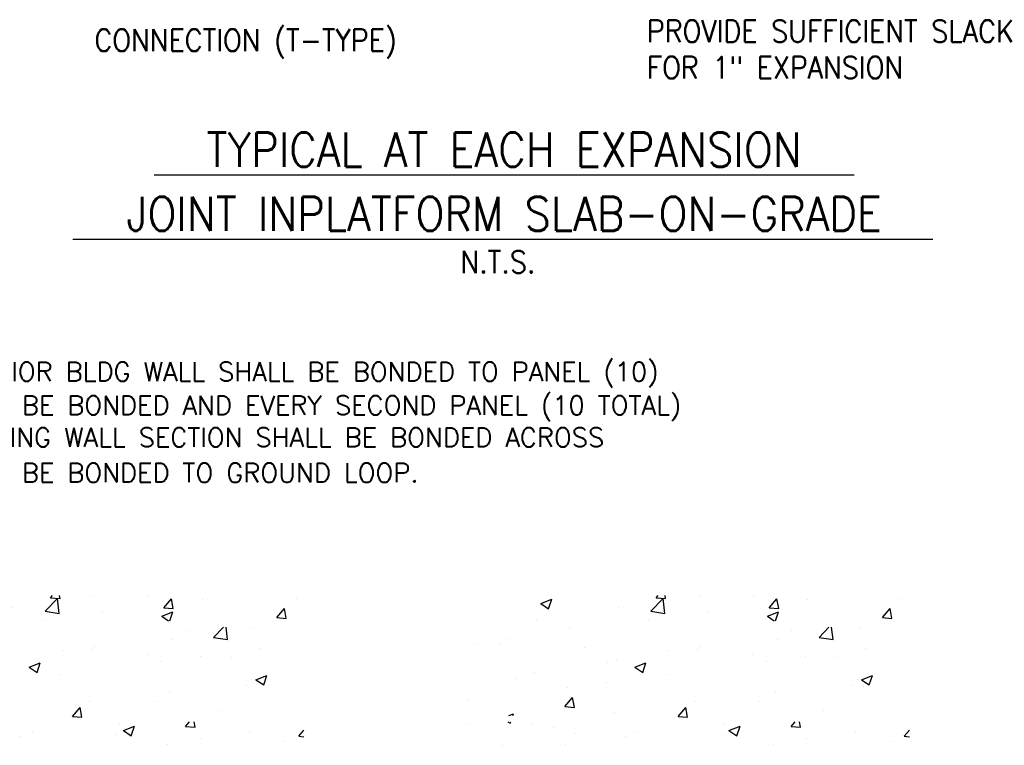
# Model space of a CAD drawing. Extents: x -210 to 4628, y -2287 to 14168.
# Tile 2 of 46: x 749 to 1373, y 54 to 514. Entities that reach past the tile are written whole.
import ezdxf
from ezdxf.enums import TextEntityAlignment as Align

# ---------------------------------------------------------------- set-up
doc = ezdxf.new("R2010")
doc.units = 0
doc.header["$LTSCALE"] = 24
doc.layers.get('0').update_dxf_attribs({"linetype": 'CONTINUOUS'})
for name, color, linetype in [('E1', 4, 'CONTINUOUS'), ('E2', 2, 'CONTINUOUS'), ('S4', 3, 'CONTINUOUS'), ('S7', 3, 'CONTINUOUS'), ('STRUCT', 2, 'CONTINUOUS')]:
    doc.layers.add(name, color=color, linetype=linetype)
doc.styles.get("Standard").update_dxf_attribs({"font": 'SIMPLEX'})

# ---------------------------------------------------------------- blocks, each defined once
blk = doc.blocks.new('DET')
at = {"layer": 'S4', "color": 0}
for p, q in [((1277.79, 389.73), (833.81, 389.73)), ((1327.63, 349.05), (782.32, 349.05))]:
    blk.add_line(p, q, dxfattribs=at)
at = {"layer": 'E2', "color": 0}
for s, p in [('EACH PLATFORM (WHERE PROVIDE) PANEL ALONG EXTERIOR BLDG WALL SHALL BE BONDED TO PANEL (10)', (286.55, 259.14)), ('ALONG PLATFORM EDGE. ADJACENT EDGE PANELS SHALL BE BONDED AND EVERY SECOND PANEL (10 TOTAL)', (286.55, 237.86)), ('SHALL BE BONDED TO GROUND LOOP. ADJACENT RETAINING WALL SECTION SHALL BE BONDED ACROSS ', (286.55, 217.47)), ('CONSTRUCTION JOINT AND EVERY SECOND PANEL SHALL BE BONDED TO GROUND LOOP.', (286.55, 195.04))]:
    blk.add_text(s, height=12, dxfattribs=at).set_placement(p)
at = {"layer": 'S4', "color": 0, "width": 0.9}
for s, height, p in [('TYPICAL AT EACH EXPANSION', 21.6, (1055.73, 405.93)), ('JOINT INPLATFORM SLAB-ON-GRADE', 21.6, (1055.78, 365.25)), ('N.T.S.', 14, (1051.82, 334.7))]:
    blk.add_text(s, height=height, dxfattribs=at).set_placement(p, align=Align.MIDDLE)
at = {"layer": 'S7', "color": 0, "width": 0.9}
for s, p in [('PROVIDE SUFFICIENT SLACK', (1146.24, 474.07)), ('CONNECTION (T-TYPE)', (795.98, 468.28)), ('FOR 1" EXPANSION', (1146.24, 450.98))]:
    blk.add_text(s, height=14, dxfattribs=at).set_placement(p)
blk = doc.blocks.new('*X')
at = {"color": 0}
for p, q in [((430.36, -37.65), (431.58, -36.2)), ((436.33, -38.17), (435.97, -36.2)), ((457.73, -37.05), (457.73, -37.05)), ((492.27, -36.53), (492.27, -36.53)), ((357.12, -41.28), (364.12, -38.59)), ((357.12, -41.28), (362.09, -44.63)), ((362.09, -44.63), (364.12, -38.59)), ((426.9, -46.21), (434.69, -38.09)), ((430.36, -37.65), (436.33, -38.17)), ((435.79, -47.59), (434.69, -38.09)), ((502.08, -43.93), (506.9, -38.18)), ((508.06, -44.45), (506.9, -38.18)), ((526.36, -38.64), (526.36, -38.64)), ((585.99, -38.24), (585.99, -38.24)), ((406.39, -44.09), (406.39, -44.09)), ((426.9, -46.21), (435.79, -47.59)), ((433.95, -46.55), (433.95, -46.55)), ((463.2, -46.95), (463.2, -46.95)), ((500.83, -49.29), (507.83, -46.6)), ((500.83, -49.29), (505.14, -52.2)), ((502.08, -43.93), (508.06, -44.45)), ((505.95, -52.2), (507.83, -46.6)), ((573.81, -50.2), (578.63, -44.46)), ((574.55, -48.48), (574.55, -48.48)), ((579.79, -50.73), (578.63, -44.46)), ((354.45, -51.59), (354.45, -51.59)), ((425.33, -51.94), (425.33, -51.94)), ((573.81, -50.2), (579.79, -50.72)), ((375.64, -56.56), (375.64, -56.56)), ((516.23, -58.49), (516.23, -58.49)), ((533.62, -62.76), (539.92, -56.2)), ((542.51, -64.14), (541.59, -56.2)), ((558.96, -56.44), (558.96, -56.44)), ((317.32, -66.57), (317.32, -66.57)), ((331.48, -66.62), (331.48, -66.62)), ((337.14, -63.55), (337.14, -63.55)), ((457.92, -68.5), (457.92, -68.5)), ((507.03, -63.93), (507.03, -63.93)), ((533.62, -62.76), (542.51, -64.14)), ((384.86, -68.87), (384.86, -68.87)), ((438.25, -71.13), (438.25, -71.13)), ((456.52, -70.34), (456.52, -70.34)), ((491.63, -73.39), (491.63, -73.39)), ((525.08, -74.78), (525.08, -74.78)), ((562.96, -69.8), (562.96, -69.8)), ((399.6, -78.51), (399.6, -78.51)), ((405.17, -77.38), (405.17, -77.38)), ((416.81, -81.54), (423.81, -78.85)), ((421.78, -84.9), (423.81, -78.85)), ((500.05, -78.08), (500.05, -78.08)), ((545.01, -75.64), (545.01, -75.64)), ((353.23, -84.87), (353.23, -84.87)), ((416.81, -81.54), (421.78, -84.9)), ((436.89, -86.39), (436.89, -86.39)), ((560.52, -89.55), (567.52, -86.86)), ((565.49, -92.91), (567.52, -86.86)), ((341.28, -88.52), (341.28, -88.52)), ((399.02, -91.38), (399.02, -91.38)), ((554.43, -93.49), (554.43, -93.49)), ((557.75, -89.73), (557.75, -89.73)), ((560.52, -89.55), (565.49, -92.91)), ((373.99, -94.67), (373.99, -94.67)), ((505.81, -97.22), (505.81, -97.22)), ((310.83, -102.99), (310.83, -102.99)), ((372.51, -106.6), (377.33, -100.85)), ((378.48, -107.12), (377.33, -100.85)), ((455.3, -103.63), (455.3, -103.63)), ((496.11, -103.5), (496.11, -103.5)), ((336.95, -112.2), (339.79, -111.11)), ((339.42, -112.2), (339.79, -111.11)), ((372.51, -106.6), (378.48, -107.12)), ((403.96, -110.67), (403.96, -110.67)), ((444.23, -112.87), (449.05, -107.13)), ((450.21, -113.39), (449.05, -107.13)), ((536.65, -109.24), (536.65, -109.24)), ((312.01, -117.72), (312.01, -117.72)), ((336.35, -116.2), (337.76, -117.15)), ((337.76, -117.15), (338.08, -116.2)), ((352.02, -118.16), (352.02, -118.16)), ((444.23, -112.87), (450.21, -113.39)), ((473.74, -117.52), (473.74, -117.52)), ((515.96, -119.15), (518.43, -116.2)), ((521.93, -119.67), (521.29, -116.2)), ((365.39, -119.97), (365.39, -119.97)), ((379.47, -123.52), (379.47, -123.52)), ((418.77, -122.23), (418.77, -122.23)), ((472.15, -124.49), (472.15, -124.49)), ((476.5, -121.8), (483.5, -119.12)), ((476.5, -121.8), (481.47, -125.16)), ((481.47, -125.16), (483.5, -119.12)), ((515.96, -119.15), (521.93, -119.67)), ((556.53, -123.02), (556.53, -123.02)), ((587.68, -125.42), (590.93, -121.55)), ((372.71, -130.82), (372.71, -130.82)), ((410.59, -125.83), (410.59, -125.83)), ((504.59, -130.51), (504.59, -130.51)), ((525.54, -126.74), (525.54, -126.74)), ((578.92, -129), (578.92, -129)), ((587.68, -125.42), (590.93, -125.7)), ((333.09, -131.15), (333.09, -131.15))]:
    blk.add_line(p, q, dxfattribs=at)
blk = doc.blocks.new('XEBACK')
at = {"layer": 'STRUCT', "color": 0}
for p in [(337.81, 184.82), (721.81, 184.82)]:
    blk.add_blockref('*X', p, dxfattribs=at)

msp = doc.modelspace()

# ---------------------------------------------------------------- block references
at = {"layer": 'E1', "color": 0}
for name, p in [('XEBACK', (0, 0)), ('DET', (0, 25.409))]:
    msp.add_blockref(name, p, dxfattribs=at)

doc.saveas('drawing.dxf')
